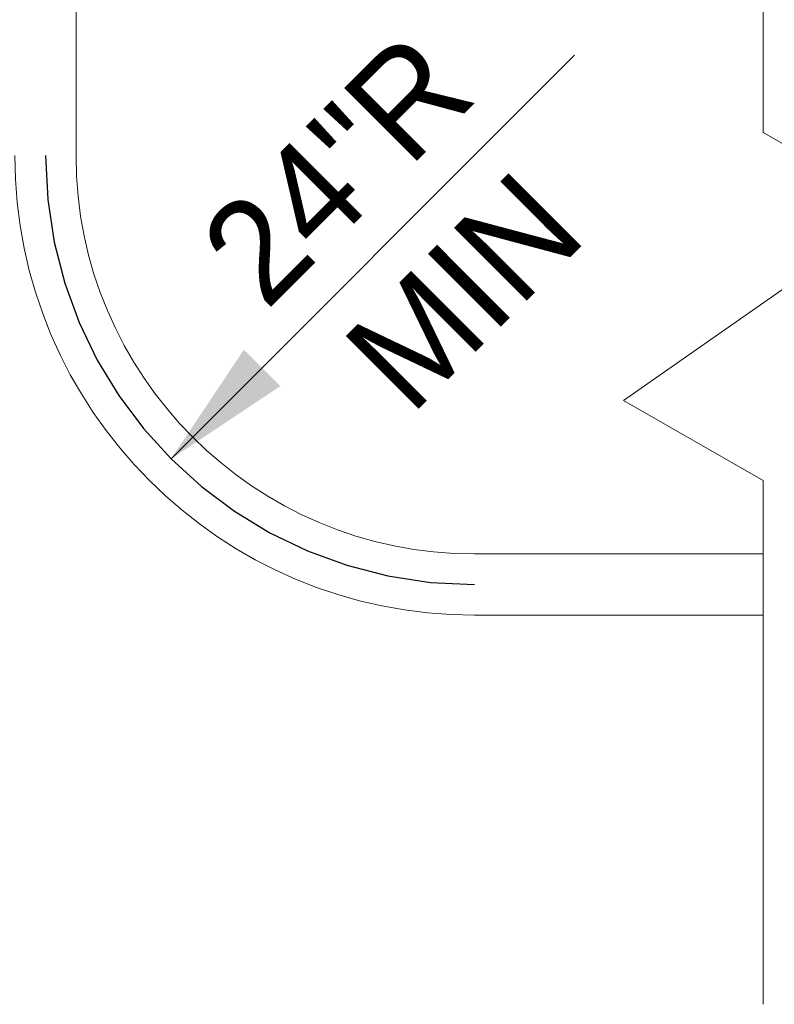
# Paper-space layout '113851LD001' of a CAD drawing. Header units: feet. Extents: x 0 to 34, y 0 to 22.
# Tile 40 of 74: x 14.5 to 15.4, y 2.6 to 3.8. Entities that reach past the tile are written whole.
import ezdxf
from ezdxf.enums import TextEntityAlignment as Align

# ---------------------------------------------------------------- set-up
doc = ezdxf.new("R2010")
doc.units = ezdxf.units.FT
doc.header["$MEASUREMENT"] = 0
doc.linetypes.add('CENTER', pattern=[1.9999959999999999, 1.2499975, -0.2499994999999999, 0.2499995, -0.2499994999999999])
doc.layers.add('LT_P_Text', color=7, linetype='Continuous')
doc.styles.add('Style-ISO_FONTRIGHT', font='ISO_FONTRIGHT.shx')

psp = doc.layouts.new('113851LD001')

# ---------------------------------------------------------------- linework, layer by layer
at = {"layer": 'LT_P_Text', "color": 9, "linetype": 'Continuous', "lineweight": 0}
psp.add_line((15.13098923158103, 3.723606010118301), (14.66146021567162, 3.254076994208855), dxfattribs=at)
at = {"layer": 'LT_P_Text', "color": 6, "linetype": 'Continuous', "lineweight": 13}
for p, q in [((15.01437981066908, 3.143529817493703), (15.35067219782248, 3.143529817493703)), ((15.01437981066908, 3.072227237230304), (15.35067219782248, 3.072227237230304))]:
    psp.add_line(p, q, dxfattribs=at)
at = {"layer": 'LT_P_Text', "color": 6, "linetype": 'Continuous', "lineweight": 13, "flags": 128}
for points in [[(14.49096764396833, 6.891258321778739), (14.49096764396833, 5.513520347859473), (14.55091303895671, 4.956688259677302), (14.55091303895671, 3.606996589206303)], [(15.35067219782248, 4.616416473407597), (15.35067219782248, 3.633670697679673), (15.50670157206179, 3.544464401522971), (15.18800327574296, 3.322002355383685), (15.35067219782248, 3.229000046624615), (15.35067219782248, 2.619647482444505)]]:
    psp.add_lwpolyline(points, dxfattribs=at)
at = {"layer": 'LT_P_Text', "color": 6, "linetype": 'Continuous', "lineweight": 13}
for radius in [0.5347693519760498, 0.4634667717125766]:
    psp.add_arc((15.01437981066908, 3.606996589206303), radius, 180, 270, dxfattribs=at)
at = {"layer": 'LT_P_Text', "color": 7, "linetype": 'CENTER'}
psp.add_arc((15.01437981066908, 3.606996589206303), 0.4991036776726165, 180, 270, dxfattribs=at)
at = {"layer": 'LT_P_Text', "color": 9, "linetype": 'Continuous', "lineweight": 0}
psp.add_solid([(14.78851518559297, 3.338780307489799), (14.66146021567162, 3.254076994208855), (14.74616352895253, 3.381131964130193)], dxfattribs=at)

# ---------------------------------------------------------------- texts
at = {"layer": 'LT_P_Text', "color": 7, "linetype": 'Continuous', "lineweight": 30, "style": 'Style-ISO_FONTRIGHT'}
psp.add_text('24"R', height=0.1197883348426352, rotation=45.00000000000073, dxfattribs=at).set_placement((14.89613864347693, 3.549257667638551), align=Align.CENTER)
psp.add_text('MIN', height=0.1197883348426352, rotation=45.00000000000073, dxfattribs=at).set_placement((14.9595205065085, 3.491635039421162), align=Align.TOP_CENTER)

doc.saveas('drawing.dxf')
